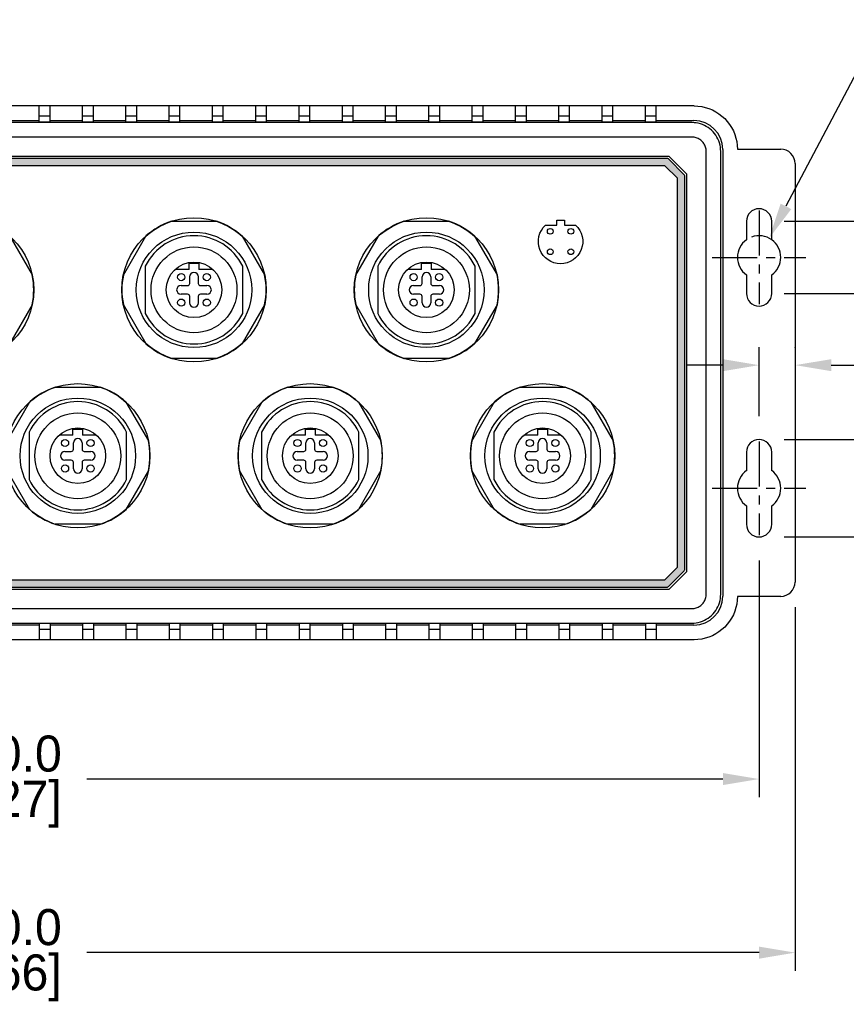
# Model space of a CAD drawing. Header units: inches. Extents: x 0 to 559, y 0 to 432.
# Tile 3 of 5: x 242 to 356, y 136 to 273. Entities that reach past the tile are written whole.
import ezdxf

# ---------------------------------------------------------------- set-up
doc = ezdxf.new("R2010")
doc.units = ezdxf.units.IN
doc.header["$LTSCALE"] = 10
doc.header["$MEASUREMENT"] = 0
doc.linetypes.add('CENTER', pattern=[0.4, 0.25, -0.05, 0.05, -0.05])
doc.layers.add('CENTER', color=40, linetype='CENTER')
doc.layers.add('DIMENSIONS', color=140, linetype='Continuous')
doc.dimstyles.get("Standard").update_dxf_attribs({"dimtxt": 5, "dimasz": 5, "dimexe": 2.5, "dimexo": 3.5, "dimgap": 1, "dimtad": 0, "dimtih": 1, "dimtoh": 1, "dimdec": 1, "dimzin": 0, "dimdsep": 46, "dimtxsty": 'Standard', "dimcen": 0, "dimadec": 0, "dimazin": 0, "dimtfac": 1, "dimtdec": 1, "dimtofl": 0, "dimtmove": 0, "dimatfit": 3, "dimfxl": 1, "dimtolj": 1, "dimtzin": 0, "dimarcsym": 0})

# ---------------------------------------------------------------- blocks, each defined once
blk = doc.blocks.new('*D35')
at = {"layer": 'DEFPOINTS', "color": 0, "transparency": 16777216}
for p in [(134.3, 201.41), (344.3, 201.41), (344.3, 167.6)]:
    blk.add_point(p, dxfattribs=at)
at = {"layer": 'DIMENSIONS', "color": 0, "lineweight": -2, "transparency": 16777216}
for p, q in [((134.3, 197.91), (134.3, 165.1)), ((344.3, 197.91), (344.3, 165.1)), ((139.3, 167.6), (227.47, 167.6)), ((339.3, 167.6), (251.14, 167.6))]:
    blk.add_line(p, q, dxfattribs=at)
at = {"layer": 'DIMENSIONS', "color": 0, "transparency": 16777216}
for points in [[(139.3, 168.43), (139.3, 166.77), (134.3, 167.6)], [(339.3, 168.43), (339.3, 166.77), (344.3, 167.6)]]:
    blk.add_solid(points, dxfattribs=at)
at = {"layer": 'DIMENSIONS', "color": 0, "transparency": 16777216, "char_height": 5, "attachment_point": 5}
for s, insert in [('\\A1;210.0', (239.3, 171.1)), ('\\A1;[8.27]', (239.3, 164.1))]:
    blk.add_mtext(s, dxfattribs=dict(at, insert=insert))
blk = doc.blocks.new('*D36')
at = {"layer": 'DEFPOINTS', "color": 0, "transparency": 16777216}
for p in [(129.3, 194.91), (349.3, 194.91), (349.3, 143.54)]:
    blk.add_point(p, dxfattribs=at)
at = {"layer": 'DIMENSIONS', "color": 0, "lineweight": -2, "transparency": 16777216}
for p, q in [((129.3, 191.41), (129.3, 141.04)), ((349.3, 191.41), (349.3, 141.04)), ((134.3, 143.54), (227.47, 143.54)), ((344.3, 143.54), (251.14, 143.54))]:
    blk.add_line(p, q, dxfattribs=at)
at = {"layer": 'DIMENSIONS', "color": 0, "transparency": 16777216}
for points in [[(134.3, 144.37), (134.3, 142.7), (129.3, 143.54)], [(344.3, 144.37), (344.3, 142.7), (349.3, 143.54)]]:
    blk.add_solid(points, dxfattribs=at)
at = {"layer": 'DIMENSIONS', "color": 0, "transparency": 16777216, "char_height": 5, "attachment_point": 5}
for s, insert in [('\\A1;220.0', (239.3, 147.04)), ('\\A1;[8.66]', (239.3, 140.04))]:
    blk.add_mtext(s, dxfattribs=dict(at, insert=insert))
blk = doc.blocks.new('*D37')
at = {"layer": 'DEFPOINTS', "color": 0, "transparency": 16777216}
for p in [(344.3, 244.91), (375.24, 244.91), (344.3, 234.91)]:
    blk.add_point(p, dxfattribs=at)
at = {"layer": 'DIMENSIONS', "color": 0, "lineweight": -2, "transparency": 16777216}
for p, q in [((375.24, 249.91), (375.24, 256.91)), ((375.24, 256.91), (380.24, 256.91)), ((347.8, 244.91), (377.74, 244.91)), ((347.8, 234.91), (377.74, 234.91)), ((375.24, 229.91), (375.24, 224.91))]:
    blk.add_line(p, q, dxfattribs=at)
at = {"layer": 'DIMENSIONS', "color": 0, "transparency": 16777216}
for points in [[(374.41, 249.91), (376.08, 249.91), (375.24, 244.91)], [(374.41, 229.91), (376.08, 229.91), (375.24, 234.91)]]:
    blk.add_solid(points, dxfattribs=at)
at = {"layer": 'DIMENSIONS', "color": 0, "transparency": 16777216, "insert": (394.16, 256.91), "char_height": 5, "attachment_point": 5}
blk.add_mtext('\\A1; 10.0\\P [0.39]', dxfattribs=at)
blk = doc.blocks.new('*D38')
at = {"layer": 'DEFPOINTS', "color": 0, "transparency": 16777216}
for p in [(344.3, 214.66), (344.3, 201.16), (371.16, 201.16)]:
    blk.add_point(p, dxfattribs=at)
at = {"layer": 'DIMENSIONS', "color": 0, "lineweight": -2, "transparency": 16777216}
for p, q in [((347.8, 214.66), (373.66, 214.66)), ((371.16, 209.66), (371.16, 206.16)), ((347.8, 201.16), (373.66, 201.16)), ((371.16, 189.16), (371.16, 201.16)), ((376.16, 189.16), (371.16, 189.16))]:
    blk.add_line(p, q, dxfattribs=at)
at = {"layer": 'DIMENSIONS', "color": 0, "transparency": 16777216}
for points in [[(370.33, 209.66), (371.99, 209.66), (371.16, 214.66)], [(370.33, 206.16), (371.99, 206.16), (371.16, 201.16)]]:
    blk.add_solid(points, dxfattribs=at)
at = {"layer": 'DIMENSIONS', "color": 0, "transparency": 16777216, "insert": (390.08, 189.16), "char_height": 5, "attachment_point": 5}
blk.add_mtext('\\A1; 13.5\\P [0.53]', dxfattribs=at)
blk = doc.blocks.new('*D39')
at = {"layer": 'DEFPOINTS', "color": 0, "transparency": 16777216}
for p in [(345.7, 242.56), (342.91, 237.25)]:
    blk.add_point(p, dxfattribs=at)
at = {"layer": 'DIMENSIONS', "color": 0, "lineweight": -2, "transparency": 16777216}
for p, q in [((367.93, 284.78), (348.03, 246.99)), ((377.51, 284.78), (367.93, 284.78))]:
    blk.add_line(p, q, dxfattribs=at)
blk.add_arc((344.3, 239.91), 3, 54.3147, 109.9801, dxfattribs=at)
at = {"layer": 'DIMENSIONS', "color": 0, "transparency": 16777216}
blk.add_solid([(347.29, 247.37), (348.77, 246.6), (345.7, 242.56)], dxfattribs=at)
at = {"layer": 'DIMENSIONS', "color": 0, "transparency": 16777216, "insert": (393.93, 284.78), "char_height": 5, "attachment_point": 5}
blk.add_mtext('\\A1;∅6.0\\P [∅0.24]', dxfattribs=at)
blk = doc.blocks.new('*D40')
at = {"layer": 'DEFPOINTS', "color": 0, "transparency": 16777216}
for p in [(349.3, 224.97), (349.3, 223.91), (344.3, 214.41)]:
    blk.add_point(p, dxfattribs=at)
at = {"layer": 'DIMENSIONS', "color": 0, "lineweight": -2, "transparency": 16777216}
for p, q in [((344.3, 217.91), (344.3, 227.47)), ((349.3, 227.41), (349.3, 227.47)), ((339.3, 224.97), (334.3, 224.97)), ((354.3, 224.97), (380.11, 224.97))]:
    blk.add_line(p, q, dxfattribs=at)
at = {"layer": 'DIMENSIONS', "color": 0, "transparency": 16777216}
for points in [[(339.3, 225.8), (339.3, 224.14), (344.3, 224.97)], [(354.3, 225.8), (354.3, 224.14), (349.3, 224.97)]]:
    blk.add_solid(points, dxfattribs=at)
at = {"layer": 'DIMENSIONS', "color": 0, "transparency": 16777216, "insert": (393.61, 224.97), "char_height": 5, "attachment_point": 5}
blk.add_mtext('\\A1; 5.0\\P [0.20]', dxfattribs=at)

msp = doc.modelspace()

# ---------------------------------------------------------------- hatches: boundary and pattern name
at = {"ltscale": 2}
h = msp.add_hatch(color=256, dxfattribs=at)
edge = h.paths.add_edge_path()
edge.add_line((146.87, 253.55), (144.66, 251.35))
edge.add_arc((144.8, 251.21), 0.2, 135, 180)
edge.add_line((144.6, 251.21), (144.6, 196.62))
edge.add_arc((144.8, 196.62), 0.2, 180, 225)
edge.add_line((144.66, 196.48), (146.87, 194.27))
edge.add_arc((147.01, 194.41), 0.2, 225, 270)
edge.add_line((147.01, 194.21), (331.59, 194.21))
edge.add_arc((331.59, 194.41), 0.2, 270, 315)
edge.add_line((331.74, 194.27), (333.94, 196.48))
edge.add_arc((333.8, 196.62), 0.2, 315, 360)
edge.add_line((334, 196.62), (334, 251.21))
edge.add_arc((333.8, 251.21), 0.2, 0, 45)
edge.add_line((333.94, 251.35), (331.74, 253.55))
edge.add_arc((331.59, 253.41), 0.2, 45, 90)
edge.add_line((331.59, 253.61), (147.01, 253.61))
edge.add_arc((147.01, 253.41), 0.2, 90, 135)
h.paths.add_polyline_path([(331.26, 252.61), (147.34, 252.61), (145.6, 250.87), (145.6, 196.95), (147.34, 195.21), (331.26, 195.21), (333, 196.95), (333, 250.87)], flags=16)

# ---------------------------------------------------------------- linework, layer by layer
for p, q in [((335.31, 260.91), (143.3, 260.91)), ((244.55, 258.64), (244.55, 260.91)), ((246.05, 258.64), (246.05, 260.91)), ((250.55, 258.64), (250.55, 260.91)), ((252.05, 258.64), (252.05, 260.91)), ((256.55, 258.64), (256.55, 260.91)), ((258.05, 258.64), (258.05, 260.91)), ((262.55, 258.64), (262.55, 260.91)), ((264.05, 258.64), (264.05, 260.91)), ((268.55, 258.64), (268.55, 260.91)), ((270.05, 258.64), (270.05, 260.91)), ((274.55, 258.64), (274.55, 260.91)), ((276.05, 258.64), (276.05, 260.91)), ((280.55, 258.64), (280.55, 260.91)), ((282.05, 258.64), (282.05, 260.91)), ((286.55, 258.64), (286.55, 260.91)), ((288.05, 258.64), (288.05, 260.91)), ((292.55, 258.64), (292.55, 260.91)), ((294.05, 258.64), (294.05, 260.91)), ((298.55, 258.64), (298.55, 260.91)), ((300.05, 258.64), (300.05, 260.91)), ((304.55, 258.64), (304.55, 260.91)), ((306.05, 258.64), (306.05, 260.91)), ((310.55, 258.64), (310.55, 260.91)), ((312.05, 258.64), (312.05, 260.91)), ((316.55, 258.64), (316.55, 260.91)), ((318.05, 258.64), (318.05, 260.91)), ((322.55, 258.64), (322.55, 260.91)), ((324.05, 258.64), (324.05, 260.91)), ((328.55, 258.64), (328.55, 260.91)), ((330.05, 258.64), (330.05, 260.91)), ((246.05, 259.49), (244.55, 259.49)), ((252.05, 259.49), (250.55, 259.49)), ((258.05, 259.49), (256.55, 259.49)), ((264.05, 259.49), (262.55, 259.49)), ((270.05, 259.49), (268.55, 259.49)), ((276.05, 259.49), (274.55, 259.49)), ((282.05, 259.49), (280.55, 259.49)), ((288.05, 259.49), (286.55, 259.49)), ((294.05, 259.49), (292.55, 259.49)), ((300.05, 259.49), (298.55, 259.49)), ((306.05, 259.49), (304.55, 259.49)), ((312.05, 259.49), (310.55, 259.49)), ((318.05, 259.49), (316.55, 259.49)), ((324.05, 259.49), (322.55, 259.49)), ((330.05, 259.49), (328.55, 259.49)), ((334.99, 258.59), (143.62, 258.59)), ((240.05, 258.87), (244.55, 258.87)), ((246.05, 258.64), (244.55, 258.64)), ((246.05, 258.87), (250.55, 258.87)), ((252.05, 258.64), (250.55, 258.64)), ((252.05, 258.87), (256.55, 258.87)), ((258.05, 258.64), (256.55, 258.64)), ((258.05, 258.87), (262.55, 258.87)), ((264.05, 258.64), (262.55, 258.64)), ((264.05, 258.87), (268.55, 258.87)), ((270.05, 258.64), (268.55, 258.64)), ((270.05, 258.87), (274.55, 258.87)), ((276.05, 258.64), (274.55, 258.64)), ((276.05, 258.87), (280.55, 258.87)), ((282.05, 258.64), (280.55, 258.64)), ((282.05, 258.87), (286.55, 258.87)), ((288.05, 258.64), (286.55, 258.64)), ((288.05, 258.87), (292.55, 258.87)), ((294.05, 258.64), (292.55, 258.64)), ((294.05, 258.87), (298.55, 258.87)), ((300.05, 258.64), (298.55, 258.64)), ((300.05, 258.87), (304.55, 258.87)), ((306.05, 258.64), (304.55, 258.64)), ((306.05, 258.87), (310.55, 258.87)), ((312.05, 258.64), (310.55, 258.64)), ((312.05, 258.87), (316.55, 258.87)), ((318.05, 258.64), (316.55, 258.64)), ((318.05, 258.87), (322.55, 258.87)), ((324.05, 258.64), (322.55, 258.64)), ((324.05, 258.87), (328.55, 258.87)), ((330.05, 258.64), (328.55, 258.64)), ((330.05, 258.87), (335.27, 258.87)), ((334.99, 256.57), (143.62, 256.57)), ((331.85, 253.91), (146.75, 253.91)), ((331.85, 253.91), (334.3, 251.46)), ((336.97, 193.22), (336.97, 254.59)), ((338.99, 193.22), (338.99, 254.59)), ((339.27, 254.87), (339.27, 192.94)), ((341.3, 254.91), (347.3, 254.91)), ((331.59, 253.61), (147.01, 253.61)), ((331.26, 252.61), (147.34, 252.61)), ((333, 250.87), (331.26, 252.61)), ((333.94, 251.35), (331.74, 253.55)), ((349.3, 252.91), (349.3, 194.91)), ((334, 196.62), (334, 251.21)), ((334.3, 196.36), (334.3, 251.46)), ((333, 196.95), (333, 250.87)), ((262.87, 244.91), (269.11, 244.91)), ((295.08, 244.91), (301.32, 244.91)), ((342.55, 244.91), (342.55, 242.34)), ((346.05, 242.34), (346.05, 244.91)), ((240.46, 242.85), (243.57, 237.47)), ((256.2, 237.44), (259.33, 242.87)), ((272.67, 242.85), (275.78, 237.47)), ((288.41, 237.44), (291.54, 242.87)), ((304.88, 242.85), (307.99, 237.47)), ((265.32, 238.25), (265.32, 239.12)), ((265.32, 239.12), (266.66, 239.12)), ((266.66, 239.12), (266.66, 238.25)), ((297.53, 238.25), (297.53, 239.12)), ((297.53, 239.12), (298.87, 239.12)), ((298.87, 239.12), (298.87, 238.25)), ((259.24, 238.68), (259.24, 232.14)), ((265.32, 238.25), (263.4, 238.25)), ((268.58, 238.25), (266.66, 238.25)), ((272.74, 232.14), (272.74, 238.68)), ((291.45, 238.68), (291.45, 232.14)), ((297.53, 238.25), (295.61, 238.25)), ((300.79, 238.25), (298.87, 238.25)), ((304.95, 232.14), (304.95, 238.68)), ((265.39, 236.31), (265.39, 237.21)), ((266.59, 237.21), (266.59, 236.31)), ((297.6, 236.31), (297.6, 237.21)), ((298.8, 237.21), (298.8, 236.31)), ((342.55, 237.47), (342.55, 234.91)), ((346.05, 234.91), (346.05, 237.47)), ((264.19, 236.01), (265.09, 236.01)), ((265.09, 234.8), (264.19, 234.8)), ((266.89, 236.01), (267.79, 236.01)), ((267.79, 234.8), (266.89, 234.8)), ((296.4, 236.01), (297.3, 236.01)), ((297.3, 234.8), (296.4, 234.8)), ((299.1, 236.01), (300, 236.01)), ((300, 234.8), (299.1, 234.8)), ((265.39, 233.61), (265.39, 234.5)), ((266.59, 234.5), (266.59, 233.61)), ((297.6, 233.61), (297.6, 234.5)), ((298.8, 234.5), (298.8, 233.61)), ((243.57, 233.35), (240.46, 227.96)), ((259.34, 227.94), (256.2, 233.37)), ((275.78, 233.35), (272.67, 227.96)), ((291.54, 227.94), (288.41, 233.37)), ((307.99, 233.35), (304.88, 227.96)), ((269.11, 225.91), (262.87, 225.91)), ((301.32, 225.91), (295.08, 225.91)), ((246.76, 221.91), (253.01, 221.91)), ((278.97, 221.91), (285.22, 221.91)), ((311.18, 221.91), (317.43, 221.91)), ((240.09, 214.44), (243.23, 219.87)), ((256.56, 219.85), (259.67, 214.47)), ((272.3, 214.44), (275.44, 219.87)), ((288.77, 219.85), (291.88, 214.47)), ((304.51, 214.44), (307.65, 219.87)), ((320.98, 219.85), (324.09, 214.47)), ((243.14, 215.68), (243.14, 209.14)), ((249.22, 215.25), (249.22, 216.12)), ((249.22, 216.12), (250.55, 216.12)), ((250.55, 216.12), (250.55, 215.25)), ((256.64, 209.14), (256.64, 215.68)), ((275.35, 215.68), (275.35, 209.14)), ((281.43, 215.25), (281.43, 216.12)), ((281.43, 216.12), (282.76, 216.12)), ((282.76, 216.12), (282.76, 215.25)), ((288.85, 209.14), (288.85, 215.68)), ((307.55, 215.68), (307.55, 209.14)), ((313.64, 215.25), (313.64, 216.12)), ((313.64, 216.12), (314.97, 216.12)), ((314.97, 216.12), (314.97, 215.25)), ((321.05, 209.14), (321.05, 215.68)), ((249.22, 215.25), (247.3, 215.25)), ((252.47, 215.25), (250.55, 215.25)), ((281.43, 215.25), (279.51, 215.25)), ((284.68, 215.25), (282.76, 215.25)), ((313.64, 215.25), (311.72, 215.25)), ((316.89, 215.25), (314.97, 215.25)), ((248.09, 213.01), (248.98, 213.01)), ((249.28, 213.31), (249.28, 214.21)), ((250.49, 214.21), (250.49, 213.31)), ((250.79, 213.01), (251.69, 213.01)), ((280.29, 213.01), (281.19, 213.01)), ((281.49, 213.31), (281.49, 214.21)), ((282.7, 214.21), (282.7, 213.31)), ((283, 213.01), (283.9, 213.01)), ((312.5, 213.01), (313.4, 213.01)), ((313.7, 213.31), (313.7, 214.21)), ((314.91, 214.21), (314.91, 213.31)), ((315.21, 213.01), (316.11, 213.01)), ((342.55, 212.91), (342.55, 210.34)), ((346.05, 210.34), (346.05, 212.91)), ((248.98, 211.8), (248.09, 211.8)), ((251.69, 211.8), (250.79, 211.8)), ((281.19, 211.8), (280.29, 211.8)), ((283.9, 211.8), (283, 211.8)), ((313.4, 211.8), (312.5, 211.8)), ((316.11, 211.8), (315.21, 211.8)), ((243.23, 204.94), (240.09, 210.37)), ((249.28, 210.61), (249.28, 211.5)), ((250.49, 211.5), (250.49, 210.61)), ((259.67, 210.35), (256.56, 204.96)), ((275.44, 204.94), (272.3, 210.37)), ((281.49, 210.61), (281.49, 211.5)), ((282.7, 211.5), (282.7, 210.61)), ((291.88, 210.35), (288.77, 204.96)), ((307.65, 204.94), (304.51, 210.37)), ((313.7, 210.61), (313.7, 211.5)), ((314.91, 211.5), (314.91, 210.61)), ((324.09, 210.35), (320.98, 204.96)), ((342.55, 205.47), (342.55, 202.91)), ((346.05, 202.91), (346.05, 205.47)), ((253.01, 202.91), (246.76, 202.91)), ((285.22, 202.91), (278.97, 202.91)), ((317.43, 202.91), (311.18, 202.91)), ((331.26, 195.21), (333, 196.95)), ((147.34, 195.21), (331.26, 195.21)), ((331.74, 194.27), (333.94, 196.48)), ((334.3, 196.36), (331.85, 193.91)), ((146.75, 193.91), (331.85, 193.91)), ((147.01, 194.21), (331.59, 194.21)), ((347.3, 192.91), (341.3, 192.91)), ((143.62, 191.24), (334.99, 191.24)), ((143.62, 189.22), (334.99, 189.22)), ((244.55, 188.94), (240.05, 188.94)), ((244.55, 189.18), (244.55, 186.91)), ((246.05, 189.18), (244.55, 189.18)), ((246.05, 189.18), (246.05, 186.91)), ((250.55, 188.94), (246.05, 188.94)), ((250.55, 189.18), (250.55, 186.91)), ((252.05, 189.18), (250.55, 189.18)), ((252.05, 189.18), (252.05, 186.91)), ((256.55, 188.94), (252.05, 188.94)), ((256.55, 189.18), (256.55, 186.91)), ((258.05, 189.18), (256.55, 189.18)), ((258.05, 189.18), (258.05, 186.91)), ((262.55, 188.94), (258.05, 188.94)), ((262.55, 189.18), (262.55, 186.91)), ((264.05, 189.18), (262.55, 189.18)), ((264.05, 189.18), (264.05, 186.91)), ((268.55, 188.94), (264.05, 188.94)), ((268.55, 189.18), (268.55, 186.91)), ((270.05, 189.18), (268.55, 189.18)), ((270.05, 189.18), (270.05, 186.91)), ((274.55, 188.94), (270.05, 188.94)), ((274.55, 189.18), (274.55, 186.91)), ((276.05, 189.18), (274.55, 189.18)), ((276.05, 189.18), (276.05, 186.91)), ((280.55, 188.94), (276.05, 188.94)), ((280.55, 189.18), (280.55, 186.91)), ((282.05, 189.18), (280.55, 189.18)), ((282.05, 189.18), (282.05, 186.91)), ((286.55, 188.94), (282.05, 188.94)), ((286.55, 189.18), (286.55, 186.91)), ((288.05, 189.18), (286.55, 189.18)), ((288.05, 189.18), (288.05, 186.91)), ((292.55, 188.94), (288.05, 188.94)), ((292.55, 189.18), (292.55, 186.91)), ((294.05, 189.18), (292.55, 189.18)), ((294.05, 189.18), (294.05, 186.91)), ((298.55, 188.94), (294.05, 188.94)), ((298.55, 189.18), (298.55, 186.91)), ((300.05, 189.18), (298.55, 189.18)), ((300.05, 189.18), (300.05, 186.91)), ((304.55, 188.94), (300.05, 188.94)), ((304.55, 189.18), (304.55, 186.91)), ((306.05, 189.18), (304.55, 189.18)), ((306.05, 189.18), (306.05, 186.91)), ((310.55, 188.94), (306.05, 188.94)), ((310.55, 189.18), (310.55, 186.91)), ((312.05, 189.18), (310.55, 189.18)), ((312.05, 189.18), (312.05, 186.91)), ((316.55, 188.94), (312.05, 188.94)), ((316.55, 189.18), (316.55, 186.91)), ((318.05, 189.18), (316.55, 189.18)), ((318.05, 189.18), (318.05, 186.91)), ((322.55, 188.94), (318.05, 188.94)), ((322.55, 189.18), (322.55, 186.91)), ((324.05, 189.18), (322.55, 189.18)), ((324.05, 189.18), (324.05, 186.91)), ((328.55, 188.94), (324.05, 188.94)), ((328.55, 189.18), (328.55, 186.91)), ((330.05, 189.18), (328.55, 189.18)), ((330.05, 189.18), (330.05, 186.91)), ((335.27, 188.94), (330.05, 188.94)), ((246.05, 188.32), (244.55, 188.32)), ((252.05, 188.32), (250.55, 188.32)), ((258.05, 188.32), (256.55, 188.32)), ((264.05, 188.32), (262.55, 188.32)), ((270.05, 188.32), (268.55, 188.32)), ((276.05, 188.32), (274.55, 188.32)), ((282.05, 188.32), (280.55, 188.32)), ((288.05, 188.32), (286.55, 188.32)), ((294.05, 188.32), (292.55, 188.32)), ((300.05, 188.32), (298.55, 188.32)), ((306.05, 188.32), (304.55, 188.32)), ((312.05, 188.32), (310.55, 188.32)), ((318.05, 188.32), (316.55, 188.32)), ((324.05, 188.32), (322.55, 188.32)), ((330.05, 188.32), (328.55, 188.32)), ((335.31, 186.91), (143.3, 186.91))]:
    msp.add_line(p, q)
for points in [[(335.31, 260.91), (335.83, 260.88), (336.35, 260.81), (336.85, 260.7), (337.35, 260.55), (337.84, 260.34), (338.3, 260.1), (338.74, 259.82), (339.16, 259.5), (339.55, 259.15), (339.9, 258.76), (340.22, 258.34), (340.5, 257.9), (340.74, 257.44), (340.94, 256.95), (341.1, 256.45), (341.21, 255.95), (341.28, 255.43), (341.3, 254.91)], [(338.99, 254.59), (338.98, 254.89), (338.95, 255.19), (338.89, 255.48), (338.81, 255.77), (338.71, 256.05), (338.6, 256.33), (338.46, 256.59), (338.3, 256.84), (338.12, 257.09), (337.92, 257.31), (337.71, 257.52), (337.49, 257.72), (337.24, 257.9), (336.99, 258.06), (336.73, 258.2), (336.45, 258.32), (336.17, 258.41), (335.88, 258.49), (335.59, 258.55), (335.29, 258.58), (334.99, 258.59)], [(336.97, 254.59), (336.97, 254.74), (336.95, 254.89), (336.92, 255.03), (336.89, 255.17), (336.84, 255.31), (336.78, 255.45), (336.71, 255.58), (336.63, 255.71), (336.54, 255.83), (336.44, 255.94), (336.34, 256.05), (336.23, 256.14), (336.11, 256.23), (335.98, 256.31), (335.85, 256.38), (335.71, 256.44), (335.57, 256.49), (335.43, 256.53), (335.29, 256.55), (335.14, 256.57), (334.99, 256.57)], [(334.99, 191.24), (335.14, 191.24), (335.29, 191.26), (335.43, 191.29), (335.57, 191.33), (335.71, 191.37), (335.85, 191.43), (335.98, 191.5), (336.11, 191.58), (336.23, 191.67), (336.34, 191.77), (336.44, 191.87), (336.54, 191.99), (336.63, 192.1), (336.71, 192.23), (336.78, 192.36), (336.84, 192.5), (336.89, 192.64), (336.92, 192.78), (336.95, 192.93), (336.97, 193.07), (336.97, 193.22)], [(334.99, 189.22), (335.29, 189.23), (335.59, 189.27), (335.88, 189.32), (336.17, 189.4), (336.45, 189.5), (336.73, 189.62), (336.99, 189.76), (337.24, 189.92), (337.49, 190.09), (337.71, 190.29), (337.92, 190.5), (338.12, 190.73), (338.3, 190.97), (338.46, 191.22), (338.6, 191.49), (338.71, 191.76), (338.81, 192.04), (338.89, 192.33), (338.95, 192.62), (338.98, 192.92), (338.99, 193.22)], [(341.3, 192.91), (341.28, 192.38), (341.21, 191.86), (341.1, 191.36), (340.94, 190.86), (340.74, 190.37), (340.5, 189.91), (340.22, 189.47), (339.9, 189.05), (339.55, 188.66), (339.16, 188.31), (338.74, 187.99), (338.3, 187.71), (337.84, 187.47), (337.35, 187.27), (336.85, 187.11), (336.35, 187), (335.83, 186.93), (335.31, 186.91)]]:
    msp.add_lwpolyline(points)
for centre, radius in [((265.99, 235.41), 8), ((298.2, 235.41), 8), ((265.99, 235.41), 5.95), ((298.2, 235.41), 5.95), ((265.99, 235.41), 3.85), ((298.2, 235.41), 3.85), ((264.22, 237.18), 0.5), ((267.76, 237.18), 0.5), ((296.43, 237.18), 0.5), ((299.97, 237.18), 0.5), ((264.22, 233.64), 0.5), ((267.76, 233.64), 0.5), ((296.43, 233.64), 0.5), ((299.97, 233.64), 0.5), ((249.89, 212.41), 8), ((282.1, 212.41), 8), ((314.3, 212.41), 8), ((249.89, 212.41), 5.95), ((282.1, 212.41), 5.95), ((314.3, 212.41), 5.95), ((249.89, 212.41), 3.85), ((282.1, 212.41), 3.85), ((314.3, 212.41), 3.85), ((248.12, 214.18), 0.5), ((251.66, 214.18), 0.5), ((280.33, 214.18), 0.5), ((283.87, 214.18), 0.5), ((312.53, 214.18), 0.5), ((316.07, 214.18), 0.5), ((248.12, 210.64), 0.5), ((251.66, 210.64), 0.5), ((280.33, 210.64), 0.5), ((283.87, 210.64), 0.5), ((312.53, 210.64), 0.5), ((316.07, 210.64), 0.5)]:
    msp.add_circle(centre, radius)
for centre, radius, start, end in [((347.3, 252.91), 2, 0, 90), ((331.59, 253.41), 0.2, 45, 90), ((333.8, 251.21), 0.2, 0, 45), ((344.3, 244.91), 1.75, 0, 180), ((265.99, 235.41), 10, 108.1949, 131.7286), ((265.99, 235.41), 10, 48.1125, 71.8051), ((298.2, 235.41), 10, 108.1949, 131.7286), ((298.2, 235.41), 10, 48.1125, 71.8051), ((265.99, 235.41), 7.5, 25.8419, 154.1581), ((298.2, 235.41), 7.5, 25.8419, 154.1581), ((344.3, 239.91), 3, 125.6853, 234.3147), ((344.3, 239.91), 3, 305.6853, 54.3147), ((265.99, 237.21), 0.603, 0, 180), ((298.2, 237.21), 0.603, 0, 180), ((233.78, 235.41), 10, 348.107, 11.8875), ((265.99, 235.41), 10, 168.2714, 191.7231), ((265.09, 236.31), 0.3, 270, 0), ((266.89, 236.31), 0.3, 180, 270), ((265.99, 235.41), 10, 348.107, 11.8875), ((298.2, 235.41), 10, 168.2714, 191.7231), ((297.3, 236.31), 0.3, 270, 0), ((299.1, 236.31), 0.3, 180, 270), ((298.2, 235.41), 10, 348.107, 11.8875), ((264.19, 235.41), 0.603, 90, 270), ((265.09, 234.5), 0.3, 0, 90), ((266.89, 234.5), 0.3, 90, 180), ((267.79, 235.41), 0.603, 270, 90), ((296.4, 235.41), 0.603, 90, 270), ((297.3, 234.5), 0.3, 0, 90), ((299.1, 234.5), 0.3, 90, 180), ((300, 235.41), 0.603, 270, 90), ((344.3, 234.91), 1.75, 180, 0), ((265.99, 233.61), 0.603, 180, 0), ((298.2, 233.61), 0.603, 180, 0), ((265.99, 235.41), 7.5, 205.8419, 334.1581), ((298.2, 235.41), 7.5, 205.8419, 334.1581), ((265.99, 235.41), 10, 228.2769, 251.8051), ((265.99, 235.41), 10, 288.1949, 311.893), ((298.2, 235.41), 10, 228.2769, 251.8051), ((298.2, 235.41), 10, 288.1949, 311.893), ((249.89, 212.41), 10, 108.1949, 131.7286), ((249.89, 212.41), 10, 48.1125, 71.8051), ((282.1, 212.41), 10, 108.1949, 131.7286), ((282.1, 212.41), 10, 48.1125, 71.8051), ((314.3, 212.41), 10, 108.1949, 131.7286), ((314.3, 212.41), 10, 48.1125, 71.8051), ((249.89, 212.41), 7.5, 25.8419, 154.1581), ((282.1, 212.41), 7.5, 25.8419, 154.1581), ((314.3, 212.41), 7.5, 25.8419, 154.1581), ((249.89, 214.21), 0.603, 0, 180), ((249.89, 212.41), 10, 348.107, 11.8875), ((282.1, 212.41), 10, 168.2714, 191.7231), ((282.1, 214.21), 0.603, 0, 180), ((282.1, 212.41), 10, 348.107, 11.8875), ((314.3, 212.41), 10, 168.2714, 191.7231), ((314.3, 214.21), 0.603, 0, 180), ((314.3, 212.41), 10, 348.107, 11.8875), ((344.3, 212.91), 1.75, 0, 180), ((248.09, 212.41), 0.603, 90, 270), ((248.98, 213.31), 0.3, 270, 0), ((250.79, 213.31), 0.3, 180, 270), ((251.69, 212.41), 0.603, 270, 90), ((280.29, 212.41), 0.603, 90, 270), ((281.19, 213.31), 0.3, 270, 0), ((283, 213.31), 0.3, 180, 270), ((283.9, 212.41), 0.603, 270, 90), ((312.5, 212.41), 0.603, 90, 270), ((313.4, 213.31), 0.3, 270, 0), ((315.21, 213.31), 0.3, 180, 270), ((316.11, 212.41), 0.603, 270, 90), ((248.98, 211.5), 0.3, 0, 90), ((250.79, 211.5), 0.3, 90, 180), ((281.19, 211.5), 0.3, 0, 90), ((283, 211.5), 0.3, 90, 180), ((313.4, 211.5), 0.3, 0, 90), ((315.21, 211.5), 0.3, 90, 180), ((249.89, 210.61), 0.603, 180, 0), ((282.1, 210.61), 0.603, 180, 0), ((314.3, 210.61), 0.603, 180, 0), ((344.3, 207.91), 3, 125.6853, 234.3147), ((344.3, 207.91), 3, 305.6853, 54.3147), ((249.89, 212.41), 7.5, 205.8419, 334.1581), ((282.1, 212.41), 7.5, 205.8419, 334.1581), ((314.3, 212.41), 7.5, 205.8419, 334.1581), ((249.89, 212.41), 10, 228.2769, 251.8051), ((249.89, 212.41), 10, 288.1949, 311.893), ((282.1, 212.41), 10, 228.2769, 251.8051), ((282.1, 212.41), 10, 288.1949, 311.893), ((314.3, 212.41), 10, 228.2769, 251.8051), ((314.3, 212.41), 10, 288.1949, 311.893), ((344.3, 202.91), 1.75, 180, 0), ((333.8, 196.62), 0.2, 315, 0), ((331.59, 194.41), 0.2, 270, 315), ((347.3, 194.91), 2, 270, 0)]:
    msp.add_arc(centre, radius, start, end)
for centre, major_axis, start_param, end_param in [((335.27, 254.87), (-2.83, -2.83), -3.926953, -2.356233), ((335.27, 192.94), (2.83, -2.83), -0.78536, 0.78536)]:
    msp.add_ellipse(centre, major_axis=major_axis, ratio=0.999924, start_param=start_param, end_param=end_param)
for centre in [(233.78, 235.41), (265.99, 235.41), (298.2, 235.41), (249.88, 212.41), (282.09, 212.41), (314.3, 212.41)]:
    msp.add_ellipse(centre, major_axis=(0, 10), ratio=1)
for points, knots in [([(316.26, 245.07), (316.26, 245.07), (316.26, 244.38), (316.26, 244.38), (316.26, 244.38), (316.26, 244.38), (314.72, 244.38), (314.72, 244.38), (314.72, 244.38), (313.78, 243.52), (313.46, 242.18), (313.92, 240.99), (313.92, 240.99), (314.38, 239.81), (315.52, 239.02), (316.79, 239.02), (316.79, 239.02), (318.06, 239.02), (319.2, 239.81), (319.66, 240.99), (319.66, 240.99), (320.12, 242.18), (319.8, 243.52), (318.86, 244.38), (318.86, 244.38), (318.86, 244.38), (317.33, 244.38), (317.33, 244.38), (317.33, 244.38), (317.33, 244.38), (317.33, 245.07), (317.33, 245.07), (317.33, 245.07), (317.33, 245.07), (316.26, 245.07), (316.26, 245.07)], [0, 0, 0, 0, 0.111111, 0.111111, 0.111111, 0.111111, 0.222222, 0.222222, 0.222222, 0.222222, 0.333333, 0.333333, 0.333333, 0.333333, 0.444444, 0.444444, 0.444444, 0.444444, 0.555556, 0.555556, 0.555556, 0.555556, 0.666667, 0.666667, 0.666667, 0.666667, 0.777778, 0.777778, 0.777778, 0.777778, 0.888889, 0.888889, 0.888889, 0.888889, 1, 1, 1, 1]), ([(315.77, 243.52), (315.77, 243.74), (315.6, 243.92), (315.37, 243.92), (315.37, 243.92), (315.15, 243.92), (314.97, 243.74), (314.97, 243.52), (314.97, 243.52), (314.97, 243.3), (315.15, 243.12), (315.37, 243.12), (315.37, 243.12), (315.6, 243.12), (315.77, 243.3), (315.77, 243.52)], [0, 0, 0, 0, 0.25, 0.25, 0.25, 0.25, 0.5, 0.5, 0.5, 0.5, 0.75, 0.75, 0.75, 0.75, 1, 1, 1, 1]), ([(318.61, 243.52), (318.61, 243.74), (318.43, 243.92), (318.21, 243.92), (318.21, 243.92), (317.99, 243.92), (317.81, 243.74), (317.81, 243.52), (317.81, 243.52), (317.81, 243.3), (317.99, 243.12), (318.21, 243.12), (318.21, 243.12), (318.43, 243.12), (318.61, 243.3), (318.61, 243.52)], [0, 0, 0, 0, 0.25, 0.25, 0.25, 0.25, 0.5, 0.5, 0.5, 0.5, 0.75, 0.75, 0.75, 0.75, 1, 1, 1, 1]), ([(315.77, 240.69), (315.77, 240.91), (315.6, 241.09), (315.37, 241.09), (315.37, 241.09), (315.15, 241.09), (314.97, 240.91), (314.97, 240.69), (314.97, 240.69), (314.97, 240.46), (315.15, 240.29), (315.37, 240.29), (315.37, 240.29), (315.6, 240.29), (315.77, 240.46), (315.77, 240.69)], [0, 0, 0, 0, 0.25, 0.25, 0.25, 0.25, 0.5, 0.5, 0.5, 0.5, 0.75, 0.75, 0.75, 0.75, 1, 1, 1, 1]), ([(318.61, 240.69), (318.61, 240.91), (318.43, 241.09), (318.21, 241.09), (318.21, 241.09), (317.99, 241.09), (317.81, 240.91), (317.81, 240.69), (317.81, 240.69), (317.81, 240.46), (317.99, 240.29), (318.21, 240.29), (318.21, 240.29), (318.43, 240.29), (318.61, 240.46), (318.61, 240.69)], [0, 0, 0, 0, 0.25, 0.25, 0.25, 0.25, 0.5, 0.5, 0.5, 0.5, 0.75, 0.75, 0.75, 0.75, 1, 1, 1, 1])]:
    msp.add_open_spline(points, degree=3, knots=knots)
at = {"layer": 'CENTER', "ltscale": 2.5}
for p, q in [((344.3, 246.41), (344.3, 233.41)), ((337.8, 239.91), (350.8, 239.91)), ((344.3, 214.41), (344.3, 201.41)), ((337.8, 207.91), (350.8, 207.91))]:
    msp.add_line(p, q, dxfattribs=at)

# ---------------------------------------------------------------- dimensions: what is measured, and where the dimension line sits
at = {"layer": 'DIMENSIONS'}
dim = msp.add_diameter_dim_2p(p1=(342.91, 237.25), p2=(345.7, 242.56), dimstyle='Standard', override={"dimpost": '\\X'}, dxfattribs=at)
dim.commit()
dim.dimension.update_dxf_attribs({"geometry": '*D39', "text_midpoint": (393.93, 284.78), "dimtype": 163})
for base, p1, p2, override, picture, middle in [((375.24, 244.91), (344.3, 234.91), (344.3, 244.91), {"dimpost": '\\X'}, '*D37', (394.16, 256.91)), ((371.16, 201.16), (344.3, 214.66), (344.3, 201.16), {"dimpost": '\\X', "dimtmove": 1}, '*D38', (379.23, 189.16))]:
    dim = msp.add_linear_dim(base=base, p1=p1, p2=p2, angle=90, text=' <>', dimstyle='Standard', override=override, dxfattribs=at)
    dim.commit()
    dim.dimension.update_dxf_attribs({"geometry": picture, "text_midpoint": middle, "dimtype": 160})
dim = msp.add_linear_dim(base=(349.3, 224.97), p1=(344.3, 214.41), p2=(349.3, 223.91), text=' <>', dimstyle='Standard', override={"dimpost": '\\X'}, dxfattribs=at)
dim.commit()
dim.dimension.update_dxf_attribs({"geometry": '*D40', "text_midpoint": (393.61, 224.97), "dimtype": 160})
for base, p1, p2, picture, middle in [((344.3, 167.6), (134.3, 201.41), (344.3, 201.41), '*D35', (239.3, 167.6)), ((349.3, 143.54), (129.3, 194.91), (349.3, 194.91), '*D36', (239.3, 143.54))]:
    dim = msp.add_linear_dim(base=base, p1=p1, p2=p2, dimstyle='Standard', override={"dimpost": '\\X'}, dxfattribs=at)
    dim.commit()
    dim.dimension.update_dxf_attribs({"geometry": picture, "text_midpoint": middle})

doc.saveas('drawing.dxf')
